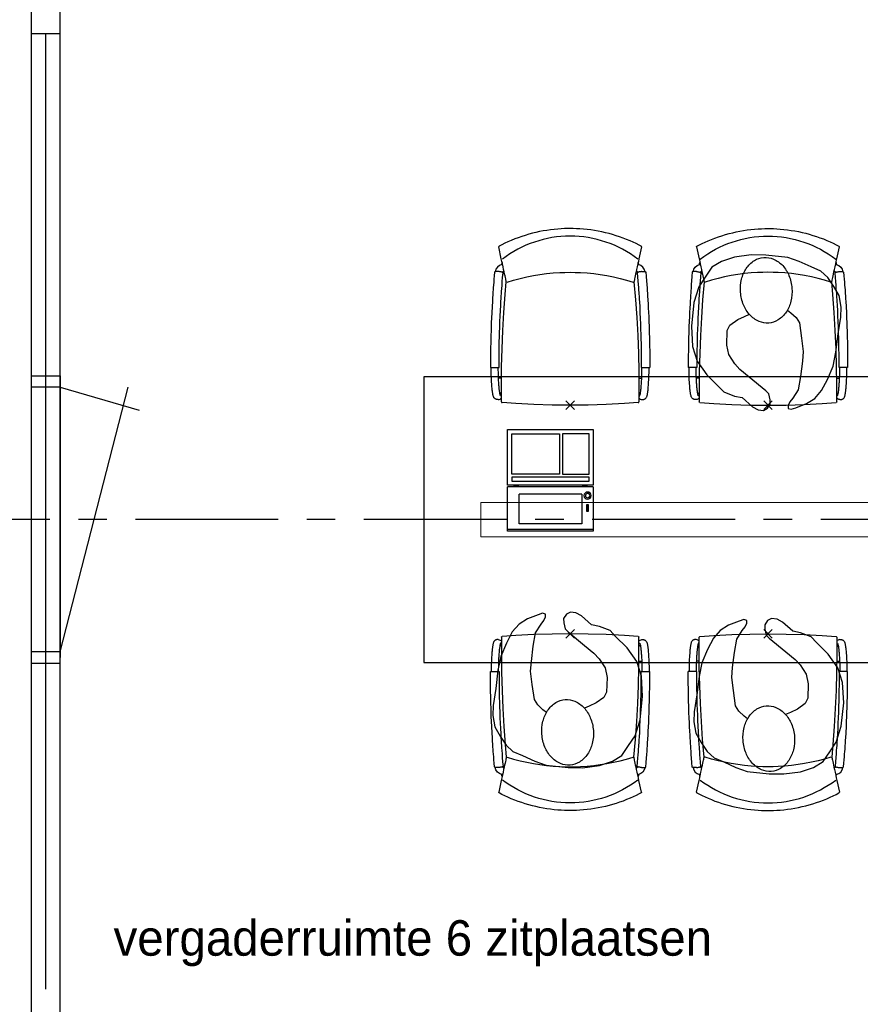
# Model space of a CAD drawing. Header units: millimetres. Extents: x -75976 to 232306, y 42824 to 140527.
# Tile 170 of 199: x 216335 to 219279, y 103483 to 106930. Entities that reach past the tile are written whole.
import ezdxf

# ---------------------------------------------------------------- set-up
doc = ezdxf.new("R2010")
doc.units = ezdxf.units.MM
doc.header["$LTSCALE"] = 400
doc.header["$PDMODE"] = 3
doc.header["$PDSIZE"] = 15
doc.linetypes.add('CENTER', pattern=[2, 1.25, -0.25, 0.25, -0.25])
for name, color, linetype in [('co2-1-n-1-0-8_ip0', 7, 'Continuous'), ('inr', 4, 'Continuous'), ('plat', 5, 'Continuous'), ('stramien', 1, 'CENTER'), ('symbol', 1, 'Continuous'), ('verlichting', 2, 'Continuous')]:
    doc.layers.add(name, color=color, linetype=linetype)
doc.styles.add('s100', font='stylu.ttf', dxfattribs={"height": 100})

# ---------------------------------------------------------------- blocks, each defined once
blk = doc.blocks.new('co2-1-n-1-0-8_b2')
for p, q in [((-251.5, -20.3), (-255.8, -20.3)), ((251.5, -20.3), (255.8, -20.3)), ((-249.1, -132.2), (-279.1, -131.7)), ((-251.6, -131.7), (-251.6, -132.2)), ((251.6, -131.7), (251.6, -132.2)), ((-220.5, -431.4), (-220.7, -431.4)), ((220.7, -431.4), (220.5, -431.4)), ((-231.5, -468.8), (-234.2, -468.3)), ((234.4, -468), (231.4, -468.6)), ((-250, -554.2), (-241.1, -513.2)), ((-239.3, -492.8), (-236.8, -493.3)), ((236.7, -493), (239.1, -492.6)), ((241.1, -513.2), (250, -554.2))]:
    blk.add_line(p, q)
at = {"flags": 128}
for points in [[(-238.5, -9.5), (-189.8, -6), (-126.6, -2.7), (-63.3, -0.7), (0, 0)], [(0, 0), (63.3, -0.7), (126.6, -2.7), (189.8, -6), (238.5, -9.5)], [(-255.8, -20.3), (-257.1, -20.4), (-258.3, -20.7), (-259.5, -21.1), (-260.7, -21.6), (-261.9, -22.1), (-263, -22.8), (-264.1, -23.6), (-265.4, -24.8), (-266.8, -26.5), (-267.8, -28.1), (-268.4, -29.4), (-268.8, -30.4), (-269.5, -32.8), (-270, -34.9), (-270.5, -37.1), (-270.9, -39.4), (-271.3, -41.9), (-271.6, -44.3), (-272, -46.9), (-272.4, -49.7), (-272.7, -52.9), (-273.1, -56.4), (-273.5, -60.3), (-273.8, -64.4), (-274.2, -69.1), (-274.6, -74.7), (-275, -81.4), (-275.4, -89.2), (-275.8, -98.1), (-276, -105.6), (-276.2, -113.7), (-276.3, -122.4), (-276.4, -131.8)], [(-223.6, -431.8), (-228.8, -369.6), (-233.1, -307.4), (-236.5, -244.1), (-239, -180.9), (-240.5, -117.6), (-241, -54.2), (-240.8, -12)], [(240.8, -12), (240.9, -73.4), (240.1, -134.8), (238.4, -198.1), (235.7, -261.3), (232, -324.6), (227.4, -387.7), (223.6, -431.8)], [(255.8, -20.3), (257.1, -20.4), (258.3, -20.7), (259.5, -21.1), (260.7, -21.6), (261.9, -22.1), (263, -22.8), (264.1, -23.6), (265.4, -24.8), (266.8, -26.5), (267.8, -28.1), (268.4, -29.4), (268.8, -30.4), (269.5, -32.8), (270, -34.9), (270.5, -37.1), (270.9, -39.4), (271.3, -41.9), (271.6, -44.3), (272, -46.9), (272.4, -49.7), (272.7, -52.9), (273.1, -56.4), (273.5, -60.3), (273.8, -64.4), (274.2, -69.1), (274.6, -74.7), (275, -81.4), (275.4, -89.2), (275.8, -98.1), (276, -105.6), (276.2, -113.7), (276.3, -122.4), (276.4, -131.8)], [(-240.5, -95.2), (-241.5, -95.2), (-243, -95.2), (-244.8, -95.2), (-246.8, -95.2), (-248.9, -95.3), (-251, -95.3)], [(240.7, -95.2), (241.5, -95.2), (243, -95.2), (244.8, -95.2), (246.8, -95.2), (248.9, -95.3), (250.8, -95.3)], [(-250, -468), (-253.3, -468.2), (-255.6, -468.2), (-257.8, -468.2), (-259.7, -468), (-261.4, -467.8), (-262.7, -467.5), (-264.9, -466.6), (-266.3, -450.4), (-267.4, -435.8), (-268.5, -422.4), (-269.3, -410.3), (-270, -401), (-270.6, -392.6), (-271.1, -385.1), (-271.5, -378.5), (-271.8, -372.8), (-272.1, -368), (-272.9, -354.6), (-273.7, -340.4), (-274.5, -325.4), (-275.2, -310.1), (-275.8, -294.9), (-276.6, -274.8), (-277.3, -254.8), (-277.8, -234.9), (-278, -228.3), (-278.2, -221.8), (-278.3, -215.3), (-278.4, -208.9), (-278.5, -202.3), (-278.7, -195.2), (-278.8, -187.2), (-278.9, -178.1), (-279, -168.1), (-279.1, -157), (-279.1, -144.8), (-279.1, -131.7)], [(-250, -468), (-248.5, -467.9), (-246.1, -467.6), (-243.8, -467.2), (-241.7, -466.8), (-239.8, -466.3), (-238.2, -465.8), (-237, -465.2), (-235, -464), (-236.3, -448.9), (-237.4, -435.5), (-238.3, -423.4), (-239.1, -412.6), (-239.8, -403.2), (-240.3, -395.1), (-240.8, -388.6), (-241.2, -382.4), (-241.6, -376), (-242, -369.6), (-242.4, -363.2), (-243.5, -343.6), (-244.5, -323.8), (-245.4, -304), (-246.2, -285.1), (-246.9, -266.1), (-247.5, -247.9), (-247.9, -231.1), (-248, -226.2), (-248.2, -220.5), (-248.3, -213.9), (-248.5, -206.4), (-248.6, -197.9), (-248.8, -188.5), (-248.9, -176.2), (-249, -162.7), (-249.1, -147.9), (-249.1, -132.2)], [(249.1, -132.2), (249.1, -146.9), (249, -160.6), (248.9, -172.9), (248.8, -183.9), (248.7, -193.5), (248.5, -201.8), (248.4, -208.3), (248.3, -214.7), (248.2, -221.1), (248, -227.6), (247.9, -234.1), (247.3, -253.9), (246.6, -273.8), (245.9, -293.6), (245, -312.5), (244.1, -331.4), (243.2, -349.5), (242.2, -366.2), (241.9, -371), (241.5, -376.6), (241.1, -383.1), (240.6, -390.6), (240.1, -398.9), (239.4, -408.1), (238.5, -420.2), (237.5, -433.4), (236.4, -447.9), (235, -464), (237, -465.2), (238.2, -465.8), (239.8, -466.3), (241.7, -466.8), (243.8, -467.2), (246.1, -467.6), (248.5, -467.9), (250, -468)], [(250, -468), (253.3, -468.2), (255.6, -468.2), (257.8, -468.2), (259.7, -468), (261.4, -467.8), (262.7, -467.5), (263.7, -467.1), (265, -466.1), (266, -453.4), (267, -441.6), (267.8, -430.7), (268.6, -420.8), (269.2, -412), (269.8, -404.1), (270.3, -397.1), (270.7, -390.6), (271.1, -384.3), (271.5, -377.9), (271.9, -371.5), (272.3, -365), (273.4, -345.2), (274.5, -325.3), (275.4, -305.3), (276, -290.1), (276.6, -274.8), (277.1, -259.7), (277.6, -245.3), (277.9, -231.9), (278, -226.9), (278.2, -221.2), (278.3, -214.5), (278.5, -206.9), (278.6, -198.4), (278.7, -188.9), (278.9, -176.5), (279, -162.9), (279.1, -148), (279.1, -131.7), (249.1, -132.2)], [(-241.1, -513.2), (-239, -503.7), (-237.1, -494.8), (-234.9, -484.6), (-232.9, -475.3), (-231.1, -466.9), (-229.4, -459.3), (-228, -452.7), (-226.8, -447), (-225.7, -442.2), (-224.9, -438.4)], [(-224.9, -438.4), (-224.4, -436.2), (-224.1, -434.5), (-223.8, -433.2), (-223.6, -432.5)], [(-223.7, -432.8), (-223.7, -432.8), (-223.6, -432.5)], [(-223.6, -431.7), (-223.6, -431.7), (-223.6, -431.8)], [(0, -465.5), (-18.1, -465.2), (-36.1, -464.6), (-59.3, -463.1), (-82.5, -460.9), (-105.6, -457.9), (-128.5, -454.2), (-151.9, -449.7), (-175, -444.4), (-197.9, -438.3), (-220.5, -431.4)], [(220.5, -431.4), (198.1, -438.3), (175.3, -444.3), (152.1, -449.7), (128.5, -454.2), (105.7, -457.9), (82.8, -460.8), (59.5, -463.1), (36.1, -464.6), (18.1, -465.2), (0, -465.5)], [(223.6, -431.8), (223.6, -431.7), (223.6, -431.7)], [(223.6, -432.5), (223.6, -432.5), (223.7, -432.8)], [(223.6, -432.5), (223.7, -432.8), (224, -434), (224.4, -435.9), (224.9, -438.4)], [(224.9, -438.4), (225.7, -442.2), (226.8, -447), (228, -452.7), (229.4, -459.3), (231.1, -466.8), (232.9, -475.2), (234.9, -484.6), (237.1, -494.8), (239, -503.7), (241.1, -513.2)], [(-248.6, -556.9), (-241.7, -560.6), (-230.9, -566), (-220.5, -570.8), (-209.7, -575.6), (-197.7, -580.6), (-185.6, -585.3), (-173.3, -589.7), (-161, -593.7), (-148.6, -597.5), (-136.1, -601), (-123.5, -604.2), (-110.8, -607), (-98.1, -609.6), (-85.4, -611.8), (-72.6, -613.8), (-59.7, -615.4), (-46.8, -616.7), (-33.9, -617.7), (-22.6, -618.2), (-10.7, -618.6), (0, -618.7)], [(0, -618.7), (7.7, -618.6), (19.8, -618.3), (31.2, -617.8), (42.9, -617), (55.8, -615.8), (68.7, -614.3), (81.5, -612.4), (94.3, -610.3), (107, -607.8), (119.7, -605.1), (132.3, -602), (144.8, -598.6), (157.2, -594.9), (169.5, -590.9), (181.8, -586.7), (194, -582.1), (206, -577.2), (217.9, -572), (228.2, -567.2), (238.9, -562), (248.7, -556.9)]]:
    blk.add_lwpolyline(points, dxfattribs=at)
for centre, radius, start, end in [((-251.5, -32.8), 12.5, 31.8812, 90), ((-238.3, -12), 2.5, 94.5665, 179.4807), ((238.3, -12), 2.5, 0.5193, 85.4335), ((251.5, -32.8), 12.5, 90, 148.1188), ((-251.5, -32.8), 12.5, 293.1463, 327.6578), ((251.5, -32.8), 12.5, 212.3422, 246.8537), ((-226.1, -432), 2.5, 341.6817, 5.2297), ((-226.1, -431.9), 2.5, 347.791, 5.2276), ((226.1, -431.9), 2.5, 174.7724, 192.209), ((226.1, -432), 2.5, 174.778, 187.1445), ((226.1, -432), 2.5, 187.1548, 198.3185), ((-233.6, -464.5), 28.8, 186.1005, 258.5426), ((-233.7, -464.5), 3.77, 192.8865, 261.7566), ((234, -464.6), 3.4, 276.6537, 346.9286), ((234, -464.6), 28.4, 280.3578, 354.0057), ((-166.7, -477.3), 75, 191.7314, 197.3164), ((0.2, -200.9), 391.2, 232.6355, 269.9709), ((-0.2, -200.9), 391.2, 270.0307, 307.3629), ((166.7, -477.3), 75, 342.6747, 348.4513), ((-247.5, -554.8), 2.5, 167.791, 242.1608), ((247.5, -554.8), 2.5, 297.8392, 12.209)]:
    blk.add_arc(centre, radius, start, end)
for points in [[(-243.3, -32.8), (-243.7, -32.8), (-244.1, -33.5), (-245, -36.2), (-245.5, -38.1), (-246.4, -43.2), (-246.9, -46.3), (-247.8, -53.6), (-248.3, -57.8), (-249.1, -67), (-249.5, -72), (-250.2, -82.7), (-250.6, -88.4), (-251.1, -100.3), (-251.3, -106.4), (-251.5, -118.9), (-251.6, -125.3), (-251.6, -131.7)], [(243.3, -32.8), (243.7, -32.8), (244.1, -33.5), (245, -36.2), (245.5, -38.1), (246.4, -43.2), (246.9, -46.3), (247.8, -53.6), (248.3, -57.8), (249.1, -67), (249.5, -72), (250.2, -82.7), (250.6, -88.4), (251.1, -100.3), (251.3, -106.4), (251.5, -118.9), (251.6, -125.3), (251.6, -131.7)]]:
    blk.add_open_spline(points, degree=3, knots=[0, 0, 0, 0, 0.125, 0.125, 0.25, 0.25, 0.375, 0.375, 0.5, 0.5, 0.625, 0.625, 0.75, 0.75, 0.875, 0.875, 0.9994014, 0.9994014, 0.9994014, 0.9994014])
at = {"layer": 'co2-1-n-1-0-8_ip0'}
blk.add_point((0, 0), dxfattribs=at)
blk = doc.blocks.new('symb-LPTP_b2')
for p, q in [((150, 0), (-150, 0)), ((-150, 0), (-150, -155)), ((150, -155), (150, 0)), ((150, -5), (-150, -5)), ((-110, -25), (-110, -129)), ((110, -25), (-110, -25)), ((110, -129), (110, -25)), ((110, -129), (-110, -129)), ((150, -155), (-150, -155)), ((150, -160), (-150, -160)), ((-150, -160), (-150, -355)), ((150, -355), (150, -160)), ((-150, -355), (150, -355))]:
    blk.add_line(p, q)
for points in [[(126.4, -69.8), (133.6, -69.8), (133.6, -91.9), (126.4, -91.9)], [(128.4, -71.8), (131.6, -71.8), (131.6, -89.9), (128.4, -89.9)], [(-135, -175), (135, -175), (135, -188.8), (-135, -188.8)], [(32.1, -198.8), (-135, -198.8), (-135, -340), (32.1, -340)], [(42.1, -198.8), (135, -198.8), (135, -340), (42.1, -340)]]:
    blk.add_lwpolyline(points, close=True)
for points in [[(-129.8, -157.5, 10, 10, 0), (-110.7, -157.5, 10, 10, 0)], [(129.8, -157.5, 10, 10, 0), (110.7, -157.5, 10, 10, 0)]]:
    blk.add_lwpolyline(points, format="xyseb")
for radius in [12.6, 7.57]:
    blk.add_circle((130, -123.9), radius)
blk = doc.blocks.new('symb-ps03_b2')
blk.add_lwpolyline([(82.2, -333.7), (93.5, -323.3), (109.6, -304.5), (119.8, -284.7), (121.3, -230.8), (122.5, -183.8), (115.8, -150.4), (104.2, -98.4), (90.8, -52.2), (69, -24.8), (57.7, -13.2), (50.2, -0.9), (49.4, 8.5), (59.4, 13), (75.8, 8.9), (114.7, -1.3), (145.3, -16.6), (172.1, -41.1), (196.4, -77.8), (221.1, -122.2), (235.7, -169.2), (249.9, -232.3), (265.9, -290), (270.3, -324.8), (267.4, -365.4), (252.2, -399.3), (234.6, -432.8), (213.5, -457.5), (181.2, -475.4), (141, -499), (102.8, -516.9), (26.9, -533.5), (-23.3, -539.3), (-83.1, -537.5), (-129.9, -527.7), (-165.1, -510.7), (-191.8, -478.7), (-217.7, -447.5), (-240.8, -394), (-258.1, -313.4), (-261.7, -241.7), (-250.8, -189), (-222, -138.3), (-185.2, -93.4), (-169.5, -72.2), (-133.8, -53.9), (-107.1, -45.7), (-74.5, -10), (-56.5, 2.3), (-37.5, 6.7), (-23, 0.8), (-11.7, -12.6), (-10.5, -27.9), (-13.2, -49.2), (-22.6, -61.1), (-75.1, -114.5), (-104.5, -144.9), (-120.7, -165.7), (-138.4, -200.3), (-141.8, -234.1), (-134.6, -284.5), (-123.4, -302.1), (-94.4, -318.8), (-69, -327.2), (-51.7, -333)])
blk.add_lwpolyline([(-74.5, -413.3, 0.078796), (-66.1, -458.3, 0.088041), (-45.7, -493.9, 0.105312), (-14.5, -518.5, 0.121926), (19.1, -525.8, 0.121926), (52.3, -516.6, 0.105312), (82.1, -490.3, 0.088041), (100.3, -453.5, 0.078796), (106.2, -408.2, 0.078796), (97.7, -363.2, 0.088041), (77.4, -327.6, 0.105312), (46.2, -303, 0.121926), (12.5, -295.7, 0.121926), (-20.6, -304.9, 0.105312), (-50.4, -331.2, 0.088041), (-68.6, -368, 0.078796)], format="xyb", close=True)

msp = doc.modelspace()

# ---------------------------------------------------------------- linework, layer by layer
at = {"layer": 'inr'}
msp.add_lwpolyline([(220150.23989, 105680.0182), (217750.23989, 105680.0182), (217750.23989, 104680.0182), (220150.23989, 104680.0182)], close=True, dxfattribs=at)
at = {"layer": 'plat'}
for p, q in [((216376.85564, 94430.0182), (216376.85564, 121430.0182)), ((216476.85564, 94430.0182), (216476.85564, 121430.0182)), ((216476.85564, 106880.0182), (216376.85564, 106880.0182)), ((216426.85564, 103536.0182), (216426.85564, 106880.0182)), ((216376.85564, 105643.0182), (216376.85564, 105683.0182)), ((216376.85564, 105683.0182), (216476.85564, 105683.0182)), ((216476.85564, 105683.0182), (216476.85564, 105643.0182)), ((216476.85564, 105663.0182), (216476.85564, 104697.0182)), ((216476.85564, 105643.0182), (216376.85564, 105643.0182)), ((216426.85564, 105598.14681), (216426.85564, 105643.0182)), ((216426.85564, 104717.0182), (216426.85564, 105643.0182)), ((216426.85564, 104717.0182), (216426.85564, 105643.0182)), ((216476.85564, 104717.0182), (216714.83935, 105643.56033)), ((216476.85564, 105643.0182), (216754.00033, 105562.90468)), ((216476.85564, 104717.0182), (216376.85564, 104717.0182)), ((216376.85564, 104677.0182), (216476.85564, 104677.0182))]:
    msp.add_line(p, q, dxfattribs=at)
at = {"layer": 'stramien'}
msp.add_line((224440.75564, 105180.0182), (205732.78564, 105180.0182), dxfattribs=at)
at = {"layer": 'verlichting', "lineweight": 0}
msp.add_lwpolyline([(217950.23989, 105120.0182), (219950.23989, 105120.0182), (219950.23989, 105240.0182), (217950.23989, 105240.0182)], close=True, dxfattribs=at)

# ---------------------------------------------------------------- block references
at = {"layer": 'inr', "rotation": 179.9999999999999}
msp.add_blockref('co2-1-n-1-0-8_b2', (218263.10023, 105580.0182), dxfattribs=at)
at = {"layer": 'inr', "xscale": -1, "rotation": 180}
for name, p in [('co2-1-n-1-0-8_b2', (218955.92044, 105580.0182)), ('symb-LPTP_b2', (218194.22974, 105139.87591))]:
    msp.add_blockref(name, p, dxfattribs=at)
at = {"layer": 'inr', "xscale": -1}
msp.add_blockref('co2-1-n-1-0-8_b2', (218263.10023, 104780.0182), dxfattribs=at)
at = {"layer": 'inr'}
msp.add_blockref('co2-1-n-1-0-8_b2', (218955.92044, 104780.0182), dxfattribs=at)
at = {"layer": 'symbol', "linetype": 'Continuous', "lineweight": 0, "xscale": -1}
for p, rotation in [((218976.99716, 105572.60658), 185.9861084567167), ((218227.18182, 104845.19035), 5.986108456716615), ((218931.65415, 104823.18878), 5.986108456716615)]:
    msp.add_blockref('symb-ps03_b2', p, dxfattribs=dict(at, rotation=rotation))

# ---------------------------------------------------------------- texts
at = {"layer": 'plat', "style": 's100'}
msp.add_text('vergaderruimte 6 zitplaatsen', height=124.2172799, dxfattribs=at).set_placement((216664.18149, 103653.21515))

doc.saveas('drawing.dxf')
